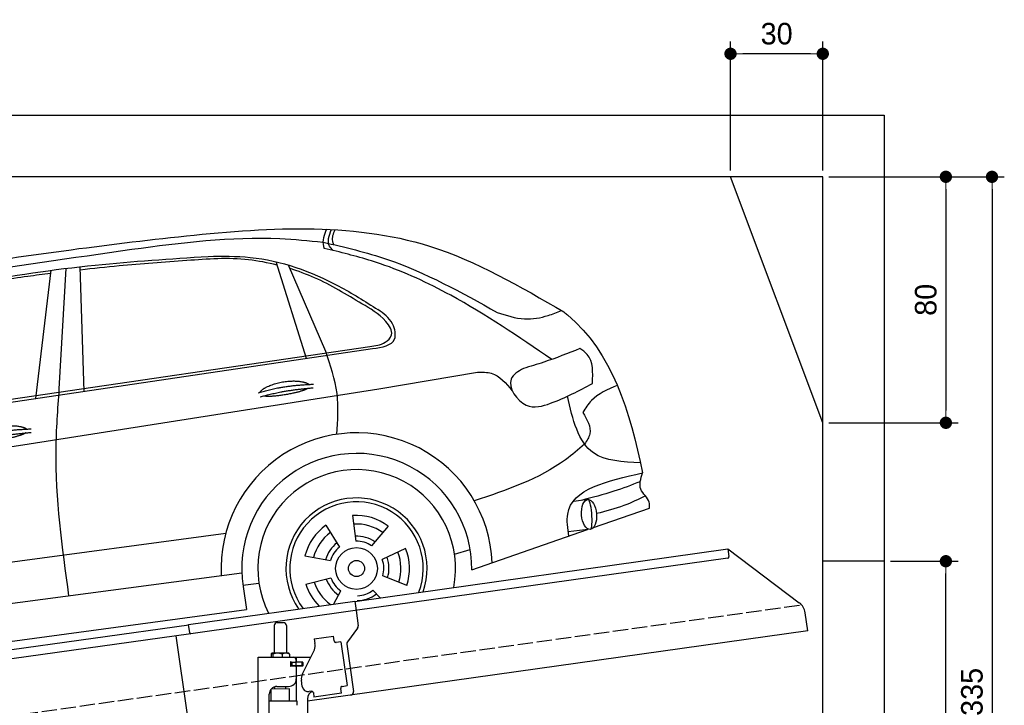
# Model space of a CAD drawing. Extents: x 13 to 6414, y -200 to 6101.
# Tile 6 of 6: x 3214 to 6414, y 3871 to 6101. Entities that reach past the tile are written whole.
import ezdxf

# ---------------------------------------------------------------- set-up
doc = ezdxf.new("R2010")
doc.units = 0
doc.header["$LTSCALE"] = 10
doc.header["$MEASUREMENT"] = 0
doc.linetypes.add('GEN3', pattern=[6.25, 5, -1.25])
doc.layers.get('0').update_dxf_attribs({"linetype": 'CONTINUOUS'})
doc.layers.get('DEFPOINTS').update_dxf_attribs({"linetype": 'CONTINUOUS'})
for name, color, linetype in [('3', 6, 'GEN3'), ('CAR', 1, 'CONTINUOUS'), ('SICHTBARE_KANTEN_DIN_', 7, 'CONTINUOUS')]:
    doc.layers.add(name, color=color, linetype=linetype)
doc.layers.add('AM_5', color=3, linetype='CONTINUOUS', lineweight=15)
doc.dimstyles.new('KLAUS_DXF', dxfattribs={"dimscale": 20, "dimtxt": 3.5, "dimasz": 2, "dimexe": 2, "dimexo": 1, "dimgap": 1.5, "dimtad": 1, "dimlfac": 0.1, "dimdsep": 46, "dimtxsty": 'STANDARD', "dimblk": 'DOT', "dimcen": 2, "dimclrd": 256, "dimclre": 256, "dimclrt": 2, "dimadec": 0, "dimazin": 0, "dimtfac": 1, "dimtmove": 2, "dimatfit": 3, "dimfxl": 1, "dimtolj": 1, "dimarcsym": 0})

# ---------------------------------------------------------------- blocks, each defined once
blk = doc.blocks.new('_DOT')
at = {"color": 0, "linetype": 'ByBlock'}
blk.add_line((-0.5, 0), (-1, 0), dxfattribs=at)
at = {"color": 0, "linetype": 'ByBlock', "const_width": 0.5}
blk.add_lwpolyline([(-0.25, 0, 1), (0.25, 0, 1)], format="xyb", close=True, dxfattribs=at)
blk = doc.blocks.new('*D5')
at = {"layer": 'AM_5', "lineweight": -2, "transparency": 16777216}
for p, q in [((5524.1, 5610), (5524.1, 6030)), ((5824.1, 5610), (5824.1, 6030)), ((5784.1, 5990), (5564.1, 5990))]:
    blk.add_line(p, q, dxfattribs=at)
at = {"layer": 'DEFPOINTS', "color": 0, "transparency": 16777216}
for p in [(5524.1, 5990), (5524.1, 5590), (5824.1, 5590)]:
    blk.add_point(p, dxfattribs=at)
at = {"layer": 'AM_5', "lineweight": -2, "transparency": 16777216, "xscale": 40, "yscale": 40, "zscale": 40, "rotation": 180}
blk.add_blockref('_DOT', (5524.1, 5990), dxfattribs=at)
at = {"layer": 'AM_5', "lineweight": -2, "transparency": 16777216, "xscale": 40, "yscale": 40, "zscale": 40}
blk.add_blockref('_DOT', (5824.1, 5990), dxfattribs=at)
at = {"layer": 'AM_5', "color": 2, "transparency": 16777216, "insert": (5674.1, 6055), "char_height": 70, "attachment_point": 5}
blk.add_mtext('\\A1;30', dxfattribs=at)
blk = doc.blocks.new('*D7')
at = {"layer": 'AM_5', "lineweight": -2, "transparency": 16777216}
for p, q in [((5844.1, 5590), (6264.1, 5590)), ((6224.1, 5550), (6224.1, 4830)), ((5844.1, 4790), (6264.1, 4790))]:
    blk.add_line(p, q, dxfattribs=at)
at = {"layer": 'DEFPOINTS', "color": 0, "transparency": 16777216}
for p in [(5824.1, 5590), (5824.1, 4790), (6224.1, 4790)]:
    blk.add_point(p, dxfattribs=at)
at = {"layer": 'AM_5', "lineweight": -2, "transparency": 16777216, "xscale": 40, "yscale": 40, "zscale": 40}
for p, rotation in [((6224.1, 5590), 90), ((6224.1, 4790), 270)]:
    blk.add_blockref('_DOT', p, dxfattribs=dict(at, rotation=rotation))
at = {"layer": 'AM_5', "color": 2, "transparency": 16777216, "insert": (6159.1, 5190), "char_height": 70, "attachment_point": 5, "rotation": 90}
blk.add_mtext('\\A1;80', dxfattribs=at)
blk = doc.blocks.new('*D10')
at = {"layer": 'AM_5', "lineweight": -2, "transparency": 16777216}
for p, q in [((6044.1, 4340), (6264.1, 4340)), ((6224.1, 2280), (6224.1, 4300)), ((6304.1, 2240), (6184.1, 2240))]:
    blk.add_line(p, q, dxfattribs=at)
at = {"layer": 'DEFPOINTS', "color": 0, "transparency": 16777216}
for p in [(6024.1, 4340), (6224.1, 4340), (6324.1, 2240)]:
    blk.add_point(p, dxfattribs=at)
at = {"layer": 'AM_5', "lineweight": -2, "transparency": 16777216, "xscale": 40, "yscale": 40, "zscale": 40}
for p, rotation in [((6224.1, 4340), 90), ((6224.1, 2240), 270)]:
    blk.add_blockref('_DOT', p, dxfattribs=dict(at, rotation=rotation))
at = {"layer": 'AM_5', "color": 2, "transparency": 16777216, "insert": (6159.1, 3290), "char_height": 70, "attachment_point": 5, "rotation": 90}
blk.add_mtext('\\A1;210', dxfattribs=at)
blk = doc.blocks.new('*D13')
at = {"layer": 'AM_5', "lineweight": -2, "transparency": 16777216}
for p, q in [((5844.1, 5590), (6414.1, 5590)), ((6374.1, 5550), (6374.1, 2280)), ((6344.1, 2240), (6414.1, 2240))]:
    blk.add_line(p, q, dxfattribs=at)
at = {"layer": 'DEFPOINTS', "color": 0, "transparency": 16777216}
for p in [(5824.1, 5590), (6324.1, 2240), (6374.1, 2240)]:
    blk.add_point(p, dxfattribs=at)
at = {"layer": 'AM_5', "lineweight": -2, "transparency": 16777216, "xscale": 40, "yscale": 40, "zscale": 40}
for p, rotation in [((6374.1, 5590), 90), ((6374.1, 2240), 270)]:
    blk.add_blockref('_DOT', p, dxfattribs=dict(at, rotation=rotation))
at = {"layer": 'AM_5', "color": 2, "transparency": 16777216, "insert": (6309.1, 3915), "char_height": 70, "attachment_point": 5, "rotation": 90}
blk.add_mtext('\\A1;335', dxfattribs=at)
blk = doc.blocks.new('Car_K')
at = {"layer": 'CAR'}
for p, q in [((6251.6, 3328.5), (6222.3, 3334.3)), ((5361.4, 2878), (5383.3, 3270)), ((5442.5, 2870), (5429.2, 3275.3)), ((6164.8, 2977.2), (6066.2, 3291.5)), ((6227.4, 2999.5), (6106, 3280.8)), ((5285.1, 2846.6), (5334.8, 3263.8)), ((4395.3, 2725.6), (6371, 3016)), ((4457.7, 2723.8), (6379.4, 3009)), ((6400, 2878.8), (6721.1, 2932)), ((7078, 2518.3), (7033.7, 2512.4)), ((6314.8, 2466), (6325.8, 2382.9)), ((7097.5, 2427), (7280.2, 2490.6)), ((6228, 2434.9), (6272.4, 2363.7)), ((3981.4, 2150.9), (5902.5, 2408.8)), ((6430.7, 2432.2), (6376.7, 2368)), ((6702.2, 2289.4), (7078.6, 2420.4)), ((7088.7, 2421.6), (7015.7, 2413.2)), ((6487.1, 2359.3), (6411.4, 2323.1)), ((6646.2, 2340.6), (6697.1, 2356)), ((6160, 2335.1), (6242.5, 2319.9)), ((5954.6, 2278.4), (3966.6, 2017.9)), ((5958.2, 2240.3), (6010.5, 2246.7)), ((6162.8, 2243), (6244.2, 2263.2)), ((6490.7, 2238.6), (6413, 2270.1)), ((5959, 2235.1), (5969.5, 2160.9)), ((6253.6, 2178.8), (6276.6, 2221.2)), ((6404.1, 2198.9), (6381, 2223.2)), ((3987.9, 1892.3), (5969.5, 2160.9))]:
    blk.add_line(p, q, dxfattribs=at)
for radius in [67.9, 26.2]:
    blk.add_circle((6327.5, 2294.1), radius, dxfattribs=at)
for centre, radius, start, end in [((6328.2, 2294.5), 440.8, 2.3474, 183.225), ((6328.2, 2294.5), 373.9, 359.2176, 189.1412), ((6328.2, 2294.5), 321.3, 348.8956, 206.9157), ((6327.5, 2294.1), 229.5, 340.8187, 214.9011), ((6327.5, 2294.1), 216.8, 339.0715, 216.627), ((6327.5, 2294.1), 172.4, 53.2193, 94.2205), ((6327.5, 2294.1), 172.4, 125.2193, 166.2205), ((6327.5, 2294.1), 144.5, 53.86, 93.5798), ((6327.5, 2294.1), 144.5, 125.86, 165.5798), ((6328.2, 2294.5), 104.9, 127.8414, 164.3757), ((6328.2, 2294.5), 104.9, 55.5455, 92.5344), ((6327.5, 2294.1), 88.8, 56.352, 91.0878), ((6327.5, 2294.1), 88.8, 128.352, 163.0878), ((6327.5, 2294.1), 144.5, 341.86, 21.5798), ((6327.5, 2294.1), 172.4, 341.2193, 22.2205), ((6327.5, 2294.1), 88.8, 344.352, 19.0878), ((6328.2, 2294.5), 104.9, 342.9932, 20.0652), ((6327.5, 2294.1), 172.4, 197.2193, 225.0433), ((6327.5, 2294.1), 144.5, 197.86, 233.9391), ((6328.2, 2294.5), 104.9, 199.4717, 235.8081), ((6327.5, 2294.1), 88.8, 200.352, 235.0878), ((6328.2, 2294.5), 104.9, 270.9476, 307.6161), ((6327.5, 2294.1), 88.8, 272.352, 307.0878)]:
    blk.add_arc(centre, radius, start, end, dxfattribs=at)
blk.add_ellipse((7083.4, 2469.9), major_axis=(3.9, -48.6), ratio=0.501954, dxfattribs=at)
blk.add_ellipse((7084.2, 2470), major_axis=(-3.9, 48.6), ratio=0.168571, start_param=3.202195, end_param=6.343787, dxfattribs=at)
for points, degree, knots in [([(4960.4, 3268.4), (5220.3, 3306.4), (5747.3, 3383.4), (6478.6, 3434.2), (6859.6, 3211.3), (7001.7, 3128.2)], 3, [0, 0, 0, 0, 795.09308, 1612.404872, 2098.463299, 2098.463299, 2098.463299, 2098.463299]), ([(6230.2, 3397), (6226.2, 3388.1), (6218.4, 3370.6), (6217.5, 3347.9), (6221.5, 3336.7), (6222.3, 3334.3)], 3, [0, 0, 0, 0, 29.24014, 57.403103, 64.873278, 64.873278, 64.873278, 64.873278]), ([(6251.6, 3328.5), (6246.9, 3333.1), (6228.6, 3350.7), (6238.7, 3376.8), (6246.3, 3396.3)], 3, [0, 0, 0, 0, 18.755669, 72.745333, 72.745333, 72.745333, 72.745333]), ([(6253.7, 3347.2), (6252.2, 3350.9), (6246.1, 3366.6), (6252.6, 3383), (6257.6, 3395.6)], 3, [0, 0, 0, 0, 11.706548, 49.786773, 49.786773, 49.786773, 49.786773]), ([(5597.3, 3332.3), (5757.8, 3353.3), (5965, 3380.3), (6172, 3360), (6218.7, 3355.4)], 3, [0, 0, 0, 0, 482.524461, 623.054485, 623.054485, 623.054485, 623.054485]), ([(4341, 2940.3), (4474.3, 3042.3), (4677, 3197.5), (5124.5, 3264.4), (5403, 3304.4), (5597.3, 3332.3)], 3, [0, 0, 0, 0, 491.496147, 747.712732, 1339.159351, 1339.159351, 1339.159351, 1339.159351]), ([(6218.7, 3355.4), (6289.3, 3338.9), (6488.9, 3292.1), (6668.7, 3191.7), (6784.9, 3126.8)], 3, [0, 0, 0, 0, 216.617018, 612.994024, 612.994024, 612.994024, 612.994024]), ([(6962, 2973.9), (6854.9, 3047), (6678.6, 3167.2), (6435.7, 3281.1), (6303.2, 3315.2), (6251.6, 3328.5)], 3, [0, 0, 0, 0, 388.888323, 639.530882, 799.103011, 799.103011, 799.103011, 799.103011]), ([(4486.6, 2990.7), (4545.8, 3035.8), (4651.4, 3116.2), (4859.3, 3171.2), (5126.1, 3235.8), (5464.3, 3284.2), (5722.9, 3301), (5845.3, 3309)], 3, [0, 0, 0, 0, 220.805775, 393.417908, 637.451139, 1046.907631, 1414.974246, 1414.974246, 1414.974246, 1414.974246]), ([(6069.6, 3280.7), (6038.8, 3288), (5942.4, 3308.2), (5768.6, 3294.5), (5586.9, 3281.8), (5471.6, 3269.2), (5429.6, 3264.6)], 3, [41.799079, 41.799079, 41.799079, 41.799079, 136.523198, 337.310325, 558.263041, 685.022454, 685.022454, 685.022454, 685.022454]), ([(5845.3, 3309), (5891.1, 3309.7), (6037.8, 3311.7), (6228.6, 3242.9), (6355.3, 3162.5), (6397.2, 3136)], 3, [0, 0, 0, 0, 136.913576, 439.008029, 587.851019, 587.851019, 587.851019, 587.851019]), ([(6345.3, 3154.6), (6295.1, 3185.2), (6220, 3230.8), (6137.6, 3260.7), (6110.4, 3270.6)], 3, [0, 0, 0, 0, 175.790338, 262.536589, 262.536589, 262.536589, 262.536589]), ([(5333.6, 3253.4), (5308.7, 3250.3), (5223.6, 3239.4), (5062.6, 3213.6), (4929, 3179.4), (4854.3, 3160.3)], 3, [96.627312, 96.627312, 96.627312, 96.627312, 171.985535, 353.964722, 585.294651, 585.294651, 585.294651, 585.294651]), ([(6371, 3016), (6388.2, 3018.1), (6415.7, 3021.6), (6452, 3057), (6412.6, 3116.7), (6372.3, 3139.4), (6345.3, 3154.6)], 3, [0, 0, 0, 0, 51.553973, 82.995085, 130.366625, 226.749074, 226.749074, 226.749074, 226.749074]), ([(6379.4, 3009), (6410.9, 3013.8), (6462.8, 3021.8), (6447.5, 3100.7), (6415.4, 3123.2), (6397.2, 3136)], 3, [0, 0, 0, 0, 78.119579, 128.2441, 194.566021, 194.566021, 194.566021, 194.566021]), ([(6784.9, 3126.8), (6814.2, 3117.2), (6868.4, 3099.5), (6941.3, 3111.8), (6979.4, 3127.2), (6993.7, 3132.9)], 3, [0, 0, 0, 0, 91.341985, 168.592505, 214.832146, 214.832146, 214.832146, 214.832146]), ([(7001.7, 3128.2), (7005.6, 3125), (7157.9, 3000.5), (7215.5, 2805.5), (7257.5, 2604.7)], 3, [0, 0, 0, 0, 15.036615, 589.271901, 589.271901, 589.271901, 589.271901]), ([(7053.5, 3009.3), (7014.7, 2993.7), (6954.4, 2969.4), (6892.1, 2951.2), (6870, 2944.7)], 3, [0, 0, 0, 0, 125.442917, 194.674449, 194.674449, 194.674449, 194.674449]), ([(7094.4, 2896), (7096, 2931.7), (7098.1, 2978.9), (7062.2, 3003.4), (7053.5, 3009.3)], 3, [0, 0, 0, 0, 95.768478, 126.246125, 126.246125, 126.246125, 126.246125]), ([(6263.4, 2730.5), (6266.6, 2774.9), (6273.1, 2867), (6243, 2954.3), (6227.4, 2999.5)], 3, [0, 0, 0, 0, 132.240957, 273.943093, 273.943093, 273.943093, 273.943093]), ([(6870, 2944.7), (6852.9, 2934.7), (6803.9, 2906.2), (6870.6, 2803.9), (6984.7, 2837.1), (7050.9, 2872.6), (7094.4, 2896)], 3, [0, 0, 0, 0, 52.903265, 151.334808, 229.980054, 381.029092, 381.029092, 381.029092, 381.029092]), ([(6721.1, 2932), (6736.6, 2932.4), (6782.5, 2933.5), (6813.2, 2896.8), (6833.7, 2872.3)], 3, [0, 0, 0, 0, 44.647461, 133.10462, 133.10462, 133.10462, 133.10462]), ([(6014.1, 2867), (6017.5, 2875.2), (6041.7, 2892.6), (6095.5, 2909.5), (6142.4, 2906.4), (6167.5, 2897.5), (6172.8, 2892.9), (6173, 2892.7)], 5, [0.0314681, 0.0314681, 0.0314681, 0.0314681, 0.0314681, 0.0314681, 0.300106, 0.500106, 0.5095952, 0.5095952, 0.5095952, 0.5095952, 0.5095952, 0.5095952]), ([(7175.1, 2889.2), (7144, 2876.3), (7097.8, 2857.1), (7072, 2815.5), (7063.5, 2801.9)], 3, [0, 0, 0, 0, 97.204919, 144.463419, 144.463419, 144.463419, 144.463419]), ([(3091.3, 2219.7), (3169.4, 2269.8), (3429.6, 2436.6), (4576, 2588.6), (5593.2, 2750.5), (6400, 2878.8)], 3, [0, 0, 0, 0, 276.230985, 920.854723, 3391.651354, 3391.651354, 3391.651354, 3391.651354]), ([(5392.7, 2204.8), (5371, 2363.1), (5340.3, 2587.2), (5356.6, 2812.1), (5361.4, 2878)], 3, [0, 0, 0, 0, 477.207835, 675.36922, 675.36922, 675.36922, 675.36922]), ([(6169.7, 2880.1), (6166.3, 2877.9), (6149.5, 2869.6), (6116.3, 2861), (6070, 2853.2), (6038.6, 2852.3), (6025.3, 2854.9)], 5, [0.6133618, 0.6133618, 0.6133618, 0.6133618, 0.6133618, 0.6133618, 0.700106, 0.9252293, 0.9252293, 0.9252293, 0.9252293, 0.9252293, 0.9252293]), ([(7250.4, 2638), (7193.2, 2640.7), (7061.6, 2646.7), (7030.5, 2779.2), (7013, 2854.2)], 3, [0, 0, 0, 0, 155.770402, 358.836919, 358.836919, 358.836919, 358.836919]), ([(7063.5, 2801.9), (7077, 2778.2), (7097.4, 2742.3), (7076.2, 2709.6), (7069, 2698.4)], 3, [0, 0, 0, 0, 73.173803, 110.898164, 110.898164, 110.898164, 110.898164]), ([(5096.6, 2721.7), (5100.1, 2730), (5124.3, 2747.3), (5178.1, 2764.2), (5225, 2761.1), (5250, 2752.2), (5255.3, 2747.7), (5255.6, 2747.5)], 5, [0.0314681, 0.0314681, 0.0314681, 0.0314681, 0.0314681, 0.0314681, 0.300106, 0.500106, 0.5095952, 0.5095952, 0.5095952, 0.5095952, 0.5095952, 0.5095952]), ([(5252.3, 2734.9), (5248.8, 2732.7), (5232.1, 2724.4), (5198.9, 2715.8), (5152.6, 2708), (5121.2, 2707.1), (5107.9, 2709.7)], 5, [0.6133618, 0.6133618, 0.6133618, 0.6133618, 0.6133618, 0.6133618, 0.700106, 0.9252293, 0.9252293, 0.9252293, 0.9252293, 0.9252293, 0.9252293]), ([(7069, 2698.4), (7048.7, 2681), (6945.9, 2592.6), (6815.2, 2549.1), (6710.3, 2514.2)], 3, [0, 0, 0, 0, 79.931742, 405.379961, 405.379961, 405.379961, 405.379961]), ([(7017.6, 2399.2), (7014.1, 2424.5), (6997.2, 2547.2), (7142.3, 2579.3), (7257.5, 2604.7)], 3, [0, 0, 0, 0, 72.166123, 349.847067, 349.847067, 349.847067, 349.847067]), ([(7280.2, 2490.6), (7280.4, 2497.2), (7281.2, 2520.9), (7239.5, 2549.6), (7251.4, 2586), (7257.5, 2604.7)], 3, [0, 0, 0, 0, 19.254038, 69.185953, 122.618833, 122.618833, 122.618833, 122.618833]), ([(7249.7, 2576.3), (7221.3, 2565.4), (7158.7, 2541.4), (7093.9, 2524.8), (7058.5, 2515.7)], 3, [0, 0, 0, 0, 91.392243, 200.73761, 200.73761, 200.73761, 200.73761]), ([(7266.4, 2530.5), (7243.6, 2519.1), (7192.9, 2493.8), (7137.9, 2480.2), (7107.7, 2472.8)], 3, [0, 0, 0, 0, 76.497102, 169.362963, 169.362963, 169.362963, 169.362963])]:
    blk.add_open_spline(points, degree=degree, knots=knots, dxfattribs=at)
for points in [[(6008.1, 2865), (6081.4, 2889.7), (6187.9, 2893.3)], [(6014.6, 2851.8), (6086.7, 2874), (6187, 2881.6)], [(5090.7, 2719.8), (5164, 2744.5), (5270.4, 2748.1)], [(5097.2, 2706.5), (5169.3, 2728.8), (5269.6, 2736.4)]]:
    blk.add_open_spline(points, degree=2, dxfattribs=at)

msp = doc.modelspace()

# ---------------------------------------------------------------- linework, layer by layer
for p, q in [((324.09, 5790), (6024.074, 5790)), ((6024.074, 5790), (6024.074, 2240)), ((5824.081, 5590), (524.081, 5590)), ((5824.081, 4790), (5524.081, 5590)), ((5824.081, 240), (5824.081, 5590)), ((4302.616, 4209.409), (5515.695, 4379.896)), ((5515.695, 4379.896), (5519.174, 4355.139)), ((5515.695, 4379.896), (5747.632, 4205.119)), ((5514.919, 4349.492), (4303.821, 4179.283)), ((6024.074, 4340), (5824.081, 4340)), ((3762.781, 4134.55), (4302.477, 4210.399)), ((4302.477, 4210.399), (4306.792, 4179.701)), ((4303.821, 4179.283), (3770.066, 4104.269)), ((4306.792, 4179.701), (4313.87, 4129.338)), ((5775.306, 4113.433), (5767.054, 4172.146)), ((1284.081, 3785.181), (3762.92, 4133.559)), ((3766.678, 4106.822), (3762.781, 4134.55)), ((4040.805, 4130.64), (4040.805, 4040.64)), ((4050.805, 4140.64), (4070.805, 4140.64)), ((4080.805, 4130.64), (4080.805, 4040.64)), ((3770.066, 4104.269), (1284.081, 3754.886)), ((3758.719, 3840.119), (3722.534, 4097.589)), ((5775.306, 4113.433), (4148.805, 3884.844)), ((4170.748, 4087.873), (4233.134, 4096.641)), ((4235.361, 4080.797), (4233.134, 4096.641)), ((4311.953, 4121.928), (4278.64, 4077.719)), ((4170.748, 4087.873), (4172.974, 4072.029)), ((4173.564, 4067.83), (4172.974, 4072.029)), ((4235.361, 4080.797), (4235.5, 4079.807)), ((4241.148, 4075.551), (4242.138, 4075.69)), ((4257.982, 4077.917), (4242.138, 4075.69)), ((4257.982, 4077.917), (4278.023, 3935.319)), ((4276.723, 4070.309), (4298.415, 3915.968)), ((4030.888, 4038.184), (4030.888, 4027.64)), ((4051.586, 4040.64), (4033.613, 4040.64)), ((4036.628, 4038.184), (4036.628, 4027.64)), ((4078.633, 4040.64), (4051.586, 4040.64)), ((4066.545, 4038.184), (4066.545, 4027.64)), ((4088.305, 4040.64), (4078.633, 4040.64)), ((4090.722, 4038.184), (4090.722, 4027.64)), ((4132.62, 3973.529), (4170.09, 4047.069)), ((3988.805, 4027.64), (4160.19, 4027.64)), ((3988.805, 3547.64), (3988.805, 4027.64)), ((4097.451, 4011.64), (4093.805, 4011.64)), ((4094.805, 4001.785), (4094.805, 4008.994)), ((4097.451, 4011.64), (4109.805, 4011.64)), ((4097.805, 4011.64), (4097.805, 3999.64)), ((4111.805, 4011.64), (4109.805, 4011.64)), ((4111.805, 4011.64), (4112.805, 4011.64)), ((4112.805, 4017.64), (4112.805, 4014.64)), ((4113.529, 4011.64), (4112.805, 4011.64)), ((4112.805, 3999.64), (4112.805, 4011.64)), ((4131.081, 4011.64), (4113.529, 4011.64)), ((4113.805, 4012.14), (4113.805, 4027.64)), ((4132.805, 4012.14), (4113.805, 4012.14)), ((4131.081, 4011.64), (4131.805, 4011.64)), ((4131.805, 3999.64), (4131.805, 4011.64)), ((4133.805, 4011.14), (4133.805, 4000.14)), ((4131.805, 3999.64), (4093.939, 3999.64)), ((4109.805, 3999.14), (4097.451, 3999.14)), ((4112.805, 3996.14), (4112.805, 3957.64)), ((4113.805, 3884.659), (4113.805, 3999.14)), ((4132.805, 3999.14), (4113.805, 3999.14)), ((4131.929, 3932.963), (4129.146, 3952.769)), ((4024.805, 3550.64), (4024.805, 3907.64)), ((4090.803, 3924.641), (4030.803, 3923.885)), ((4030.805, 3884.688), (4030.803, 3923.885)), ((4042.813, 3924.037), (4042.805, 3931.64)), ((4049.805, 3932.64), (4087.805, 3932.64)), ((4078.807, 3924.49), (4078.805, 3932.64)), ((4090.803, 3884.643), (4090.803, 3924.641)), ((4162.44, 3917.055), (4154.518, 3915.941)), ((4168.087, 3912.799), (4170.175, 3897.945)), ((4259.299, 3910.471), (4170.175, 3897.945)), ((4256.933, 3927.305), (4257.072, 3926.315)), ((4259.299, 3910.471), (4257.072, 3926.315)), ((4262.179, 3933.092), (4261.189, 3932.953)), ((4262.179, 3933.092), (4278.023, 3935.319)), ((4115.805, 3884.643), (4024.805, 3884.643)), ((4115.806, 3871.375), (4115.805, 3884.643)), ((4148.805, 3892.64), (4148.805, 2534.272))]:
    msp.add_line(p, q)
msp.add_polyline3d([(4168.084, 3912.803, 0), (4168.084, 3912.803, 0), (4168.084, 3912.813, 0), (4168.084, 3912.823, 0), (4168.084, 3912.833, 0), (4168.084, 3912.833, 0), (4168.084, 3912.843, 0), (4168.084, 3912.853, 0), (4168.074, 3912.863, 0), (4168.074, 3912.863, 0), (4168.074, 3912.873, 0), (4168.074, 3912.883, 0), (4168.074, 3912.893, 0), (4168.074, 3912.903, 0), (4168.074, 3912.903, 0), (4168.074, 3912.913, 0), (4168.064, 3912.923, 0), (4168.064, 3912.933, 0), (4168.064, 3912.933, 0), (4168.064, 3912.943, 0), (4168.064, 3912.953, 0), (4168.064, 3912.963, 0), (4168.064, 3912.963, 0), (4168.064, 3912.973, 0), (4168.054, 3912.983, 0), (4168.054, 3912.993, 0), (4168.054, 3913.003, 0), (4168.054, 3913.003, 0), (4168.054, 3913.013, 0), (4168.054, 3913.023, 0), (4168.054, 3913.033, 0), (4168.044, 3913.033, 0), (4168.044, 3913.043, 0), (4168.044, 3913.053, 0), (4168.044, 3913.063, 0), (4168.044, 3913.063, 0), (4168.044, 3913.073, 0), (4168.034, 3913.083, 0), (4168.034, 3913.093, 0), (4168.034, 3913.103, 0), (4168.034, 3913.103, 0), (4168.034, 3913.113, 0), (4168.034, 3913.123, 0), (4168.034, 3913.133, 0), (4168.024, 3913.133, 0), (4168.024, 3913.143, 0), (4168.024, 3913.153, 0), (4168.024, 3913.163, 0), (4168.024, 3913.163, 0), (4168.024, 3913.173, 0), (4168.014, 3913.183, 0), (4168.014, 3913.193, 0), (4168.014, 3913.203, 0), (4168.014, 3913.203, 0), (4168.014, 3913.213, 0), (4168.014, 3913.223, 0), (4168.004, 3913.233, 0), (4168.004, 3913.233, 0), (4168.004, 3913.243, 0), (4168.004, 3913.253, 0), (4168.004, 3913.263, 0), (4167.994, 3913.273, 0), (4167.994, 3913.273, 0), (4167.994, 3913.283, 0), (4167.994, 3913.293, 0), (4167.994, 3913.303, 0), (4167.984, 3913.303, 0), (4167.984, 3913.313, 0), (4167.984, 3913.323, 0), (4167.984, 3913.333, 0), (4167.984, 3913.333, 0), (4167.984, 3913.343, 0), (4167.974, 3913.353, 0), (4167.974, 3913.363, 0), (4167.974, 3913.373, 0), (4167.974, 3913.373, 0), (4167.974, 3913.383, 0), (4167.964, 3913.393, 0), (4167.964, 3913.403, 0), (4167.964, 3913.403, 0), (4167.964, 3913.413, 0), (4167.954, 3913.423, 0), (4167.954, 3913.433, 0), (4167.954, 3913.433, 0), (4167.954, 3913.443, 0), (4167.954, 3913.453, 0), (4167.944, 3913.463, 0), (4167.944, 3913.473, 0), (4167.944, 3913.473, 0), (4167.944, 3913.483, 0), (4167.944, 3913.493, 0), (4167.934, 3913.503, 0), (4167.934, 3913.503, 0), (4167.934, 3913.513, 0), (4167.934, 3913.523, 0), (4167.924, 3913.533, 0), (4167.924, 3913.533, 0), (4167.924, 3913.543, 0), (4167.924, 3913.553, 0), (4167.914, 3913.563, 0), (4167.914, 3913.573, 0), (4167.914, 3913.573, 0), (4167.914, 3913.583, 0), (4167.914, 3913.593, 0), (4167.904, 3913.603, 0), (4167.904, 3913.603, 0), (4167.904, 3913.613, 0), (4167.904, 3913.623, 0), (4167.894, 3913.633, 0), (4167.894, 3913.633, 0), (4167.894, 3913.643, 0), (4167.894, 3913.653, 0), (4167.884, 3913.663, 0), (4167.884, 3913.673, 0), (4167.884, 3913.673, 0), (4167.884, 3913.683, 0), (4167.874, 3913.693, 0), (4167.874, 3913.703, 0), (4167.874, 3913.703, 0), (4167.874, 3913.713, 0), (4167.864, 3913.723, 0), (4167.864, 3913.733, 0), (4167.864, 3913.733, 0), (4167.854, 3913.743, 0), (4167.854, 3913.753, 0), (4167.854, 3913.763, 0), (4167.854, 3913.763, 0), (4167.844, 3913.773, 0)])
for centre, radius, start, end in [((5514.223, 4354.443), 5, 278, 8), ((5717.541, 4165.187), 50, 8, 53), ((4050.805, 4130.64), 10, 90, 180), ((4070.805, 4130.64), 10, 0, 90), ((4303.967, 4127.946), 10, 323, 8), ((4138.905, 4062.959), 35, 333, 8), ((4240.452, 4080.503), 5, 188, 278), ((4286.626, 4071.701), 10, 143, 188), ((4039.274, 4033.096), 9.808, 138.356376, 148.753006), ((4034.127, 4037.934), 2.754, 100.76608, 142.434274), ((4033.67, 4038.547), 2.094, 44.84476, 91.561935), ((4029.63, 4034.088), 8.108, 30.33762, 47.053163), ((4051.495, 3993.271), 47.367, 71.474333, 108.335359), ((4078.562, 4009.304), 31.336, 67.161985, 112.719952), ((4085.272, 4035.234), 6.199, 28.413387, 60.706774), ((4094.805, 4011.64), 1, 48.590378, 221.409622), ((4091.805, 4008.994), 3, 0, 41.409622), ((4091.805, 4001.785), 3, 318.590378, 0), ((4097.451, 4014.64), 3, 228.590378, 270), ((4102.805, 4017.64), 10, 0, 90), ((4109.805, 4014.64), 3, 270, 0), ((4132.805, 4011.14), 1, 0, 90), ((4094.805, 3999.14), 1, 138.590378, 311.409622), ((4097.451, 3996.14), 3, 90, 131.409622), ((4109.805, 3996.14), 3, 0, 90), ((4163.805, 3957.64), 35, 153, 188), ((4132.805, 4000.14), 1, 270, 0), ((4087.805, 3957.64), 25, 270, 0), ((4049.805, 3907.64), 25, 90, 180), ((4151.734, 3935.747), 20, 188, 278), ((4173.805, 3892.64), 25, 108.64725, 180), ((4163.136, 3912.103), 5, 19.536959, 98), ((4261.884, 3928.001), 5, 98, 188), ((4288.512, 3914.576), 10, 278, 8)]:
    msp.add_arc(centre, radius, start, end)
at = {"layer": '3'}
msp.add_line((747.49, 3494.675), (5754.898, 4198.42), dxfattribs=at)
at = {"layer": 'SICHTBARE_KANTEN_DIN_'}
msp.add_arc((3769.649, 4107.24), 3, 188, 278, dxfattribs=at)

# ---------------------------------------------------------------- block references
at = {"layer": 'CAR'}
msp.add_blockref('Car_K', (-2019.077, 2022.202), dxfattribs=at)

# ---------------------------------------------------------------- dimensions: what is measured, and where the dimension line sits
at = {"layer": 'AM_5'}
dim = msp.add_linear_dim(base=(5524.081, 5990), p1=(5824.081, 5590), p2=(5524.081, 5590), dimstyle='KLAUS_DXF', override={"dimtol": 0, "dimlim": 0, "dimtp": 0, "dimtm": 0, "dimtfac": 1, "dimtdec": 2, "dimtolj": 1, "dimtzin": 7}, dxfattribs=at)
dim.commit()
dim.dimension.update_dxf_attribs({"geometry": '*D5', "text_midpoint": (5674.081, 6055)})
for base, p1, p2, picture, middle in [((6224.074, 4790), (5824.081, 5590), (5824.081, 4790), '*D7', (6159.074, 5190)), ((6224.074, 4340), (6324.081, 2240), (6024.074, 4340), '*D10', (6159.074, 3290))]:
    dim = msp.add_linear_dim(base=base, p1=p1, p2=p2, angle=90, dimstyle='KLAUS_DXF', override={"dimtzin": 7}, dxfattribs=at)
    dim.commit()
    dim.dimension.update_dxf_attribs({"geometry": picture, "text_midpoint": middle})
dim = msp.add_linear_dim(base=(6374.074, 2240), p1=(5824.081, 5590), p2=(6324.081, 2240), angle=90, dimstyle='KLAUS_DXF', dxfattribs=at)
dim.commit()
dim.dimension.update_dxf_attribs({"geometry": '*D13', "text_midpoint": (6309.074, 3915)})

doc.saveas('drawing.dxf')
